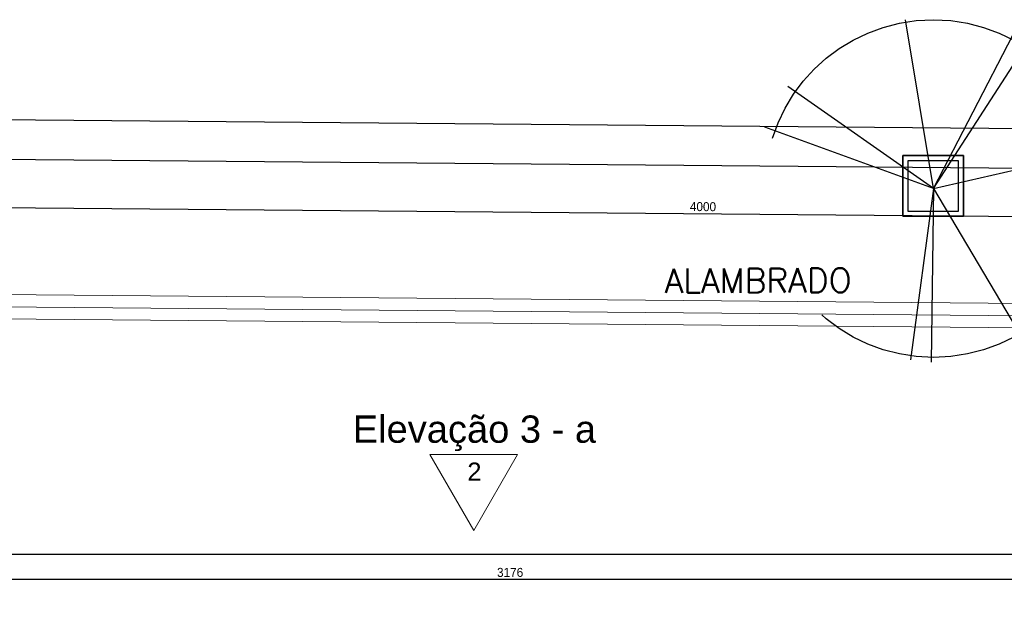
# Model space of a CAD drawing. Header units: millimetres. Extents: x -35 to 343, y 0 to 93.
# Tile 91 of 128: x 211.65 to 222.58, y 82 to 88.55. Entities that reach past the tile are written whole.
import ezdxf

# ---------------------------------------------------------------- set-up
doc = ezdxf.new("R2010")
doc.units = ezdxf.units.MM
doc.linetypes.add('TRACEJADO_P', pattern=[0.1875, 0.125, -0.0625])
for name, color, linetype in [('A-MOBILIARIO', 1, 'Continuous'), ('A-PAREDE', 5, 'Continuous'), ('A-PISOS-NIVEL', 1, 'Continuous'), ('A-TEXTO', 3, 'Continuous'), ('arvore', 74, 'Continuous'), ('MEIOFIO', 2, 'Continuous')]:
    doc.layers.add(name, color=color, linetype=linetype)
doc.layers.add('ARQ - COTA_NÍVEL', color=2, linetype='Continuous', lineweight=5)
doc.layers.add('MURO', color=2, linetype='Continuous', lineweight=0)
doc.styles.add('Arial_1', font='arial.ttf', dxfattribs={"height": 0.225})
doc.styles.add('Arial_2', font='arial.ttf', dxfattribs={"height": 0.15})
doc.styles.add('GULIM', font='Gulim.ttf')
doc.styles.add('R80', font='SIMPLEX.SHX', dxfattribs={"height": 0.2})
doc.linetypes.add('FENCELINE2', pattern='A,6.35,-2.54,[132,ltypeshp.shx,S=2.54,R=0,X=-2.54,Y=0],-2.54,25.4', length=36.83)
doc.dimstyles.new('GULIM-100', dxfattribs={"dimtxt": 0.1, "dimasz": 0.05, "dimexe": 0.2, "dimexo": 0, "dimgap": 0.025, "dimtad": 1, "dimdec": 0, "dimlfac": 100, "dimzin": 12, "dimdsep": 46, "dimtxsty": 'GULIM', "dimblk": 'OPEN30', "dimcen": 0, "dimclrd": 152, "dimclre": 152, "dimclrt": 152, "dimaunit": 1, "dimadec": 0, "dimazin": 0, "dimtfac": 1.875, "dimtdec": 0, "dimtmove": 2, "dimatfit": 3, "dimldrblk": 'OPEN30', "dimfxl": 0, "dimtolj": 1, "dimtzin": 12, "dimlwd": -1, "dimarcsym": 0})

# ---------------------------------------------------------------- blocks, each defined once
blk = doc.blocks.new('_Open30')
at = {"color": 0, "linetype": 'ByBlock', "lineweight": -2}
for p, q in [((-1, 0.27), (0, 0)), ((0, 0), (-1, -0.27)), ((0, 0), (-1, 0))]:
    blk.add_line(p, q, dxfattribs=at)
blk = doc.blocks.new('*D283')
at = {"color": 152, "lineweight": -2, "transparency": 16777216}
for p, q in [((199.223, 85.604), (199.238, 87.309)), ((333.914, 84.427), (333.929, 86.132))]:
    blk.add_line(p, q, dxfattribs=at)
at = {"color": 152, "transparency": 16777216}
blk.add_line((199.286, 87.109), (333.878, 85.932), dxfattribs=at)
at = {"layer": 'DEFPOINTS', "color": 0, "transparency": 16777216}
for p in [(333.928, 85.932), (199.223, 85.604), (333.914, 84.427)]:
    blk.add_point(p, dxfattribs=at)
at = {"color": 152, "transparency": 16777216, "xscale": 0.05, "yscale": 0.05, "zscale": 0.05}
for p, rotation in [((199.236, 87.109), 179.4993539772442), ((333.928, 85.932), 359.4993539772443)]:
    blk.add_blockref('_Open30', p, dxfattribs=dict(at, rotation=rotation))
at = {"color": 152, "transparency": 16777216, "insert": (266.582, 86.597), "char_height": 0.1, "attachment_point": 5, "rotation": 359.4994, "style": 'GULIM'}
blk.add_mtext('\\A1;10000', dxfattribs=at)
blk = doc.blocks.new('Elevação - Nome da Vista e Número do Detalhe 01-790552-NÍVEL 1')
at = {"layer": 'ARQ - COTA_NÍVEL'}
for p, q in [((0.00008, 0.00748), (-0.00474, -0.00088)), ((0.00491, -0.00088), (0.00008, 0.00748)), ((-0.00474, -0.00088), (0.00491, -0.00088))]:
    blk.add_line(p, q, dxfattribs=at)
blk = doc.blocks.new('*D485')
at = {"layer": 'A-PAREDE', "color": 152, "lineweight": -2, "transparency": 16777216}
for p, q in [((201.214, 81.265), (201.214, 82.537)), ((232.975, 81.265), (232.975, 82.537))]:
    blk.add_line(p, q, dxfattribs=at)
at = {"layer": 'A-PAREDE', "color": 152, "transparency": 16777216}
blk.add_line((201.264, 82.337), (232.925, 82.337), dxfattribs=at)
at = {"layer": 'DEFPOINTS', "color": 0, "transparency": 16777216}
for p in [(232.975, 82.337), (201.214, 81.265), (232.975, 81.265)]:
    blk.add_point(p, dxfattribs=at)
at = {"layer": 'A-PAREDE', "color": 152, "transparency": 16777216, "xscale": 0.05, "yscale": 0.05, "zscale": 0.05, "rotation": 180}
blk.add_blockref('_Open30', (201.214, 82.337), dxfattribs=at)
at = {"layer": 'A-PAREDE', "color": 152, "transparency": 16777216, "xscale": 0.05, "yscale": 0.05, "zscale": 0.05}
blk.add_blockref('_Open30', (232.975, 82.337), dxfattribs=at)
at = {"layer": 'A-PAREDE', "color": 152, "transparency": 16777216, "insert": (217.094, 82.413), "char_height": 0.1, "attachment_point": 5, "style": 'GULIM'}
blk.add_mtext('\\A1;3176', dxfattribs=at)
blk = doc.blocks.new('*D338')
at = {"color": 152, "lineweight": -2, "transparency": 16777216}
for p, q in [((199.227, 85.604), (199.237, 86.772)), ((239.23, 85.254), (239.24, 86.422))]:
    blk.add_line(p, q, dxfattribs=at)
at = {"color": 152, "transparency": 16777216}
blk.add_line((199.285, 86.572), (239.188, 86.223), dxfattribs=at)
at = {"layer": 'DEFPOINTS', "color": 0, "transparency": 16777216}
for p in [(239.238, 86.222), (199.227, 85.604), (239.23, 85.254)]:
    blk.add_point(p, dxfattribs=at)
at = {"color": 152, "transparency": 16777216, "xscale": 0.05, "yscale": 0.05, "zscale": 0.05}
for p, rotation in [((199.235, 86.572), 179.499353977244), ((239.238, 86.222), 359.499353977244)]:
    blk.add_blockref('_Open30', p, dxfattribs=dict(at, rotation=rotation))
at = {"color": 152, "transparency": 16777216, "insert": (219.237, 86.474), "char_height": 0.1, "attachment_point": 5, "rotation": 359.4994, "style": 'GULIM'}
blk.add_mtext('\\A1;4000', dxfattribs=at)
blk = doc.blocks.new('A$C49980CD7')
at = {"layer": 'arvore', "linetype": 'TRACEJADO_P', "ltscale": 35}
for q in [(1.589, 3.865), (2.802, 3.692), (3.004, 3.663), (0.261, 3.115), (0.001, 2.654), (3.783, 2.394), (1.647, 0.029), (1.878, 0), (2.917, 0.26)]:
    blk.add_line((1.906, 1.961), q, dxfattribs=at)
blk.add_circle((1.906, 1.961), 1.906, dxfattribs=at)

msp = doc.modelspace()

# ---------------------------------------------------------------- linework, layer by layer
at = {"layer": 'A-MOBILIARIO', "color": 251, "linetype": 'Continuous', "flags": 128}
for points in [[(221.45813, 87.04071), (222.13121, 87.04071), (222.13121, 86.36764), (221.45813, 86.36764)], [(221.45813, 87.04071), (221.45813, 86.36764), (222.13121, 86.36764), (222.13121, 87.04071)], [(221.51422, 86.42373), (222.07512, 86.42373), (222.07512, 86.98462), (221.51422, 86.98462)]]:
    msp.add_lwpolyline(points, close=True, dxfattribs=at)
at = {"layer": 'A-PISOS-NIVEL', "color": 252}
msp.add_line((233.78209, 82.61097), (200.40591, 82.61097), dxfattribs=at)
at = {"layer": 'MEIOFIO'}
msp.add_line((190.5328, 87.62588), (343.26479, 86.29128), dxfattribs=at)
at = {"layer": 'MURO', "color": 2, "linetype": 'ByBlock'}
for p, q in [((238.89682, 85.25729), (199.4826, 85.60169)), ((239.09015, 84.98636), (199.48025, 85.33247))]:
    msp.add_line(p, q, dxfattribs=at)
at = {"layer": 'MURO', "color": 1, "linetype": 'FENCELINE2', "ltscale": 0.01}
msp.add_line((238.99349, 85.12182), (199.48143, 85.46708), dxfattribs=at)

# ---------------------------------------------------------------- block references
at = {"linetype": 'Continuous', "xscale": 0.9832559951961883, "yscale": 0.9832559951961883, "zscale": 0.9832559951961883}
msp.add_blockref('A$C49980CD7', (219.92408, 84.74691), dxfattribs=at)
at = {"layer": 'ARQ - COTA_NÍVEL', "xscale": 100.9353938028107, "yscale": 100.9353938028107, "zscale": 100.9353938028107, "rotation": 180}
msp.add_blockref('Elevação - Nome da Vista e Número do Detalhe 01-790552-NÍVEL 1', (216.69839, 83.6339), dxfattribs=at)

# ---------------------------------------------------------------- texts
at = {"layer": 'A-TEXTO', "color": 2, "style": 'R80'}
msp.add_text('ALAMBRADO', height=0.269231, rotation=0.1795, dxfattribs=at).set_placement((218.81178, 85.51631))
at = {"layer": 'ARQ - COTA_NÍVEL', "attachment_point": 2, "line_spacing_factor": 0.941778}
for s, insert, char_height, width, style in [('Elevação 3 - a', (216.69735, 84.15595), 0.3028062, 3.2362212, 'Arial_1'), ('2', (216.69735, 83.63326), 0.20187, 0.1878282, 'Arial_2')]:
    msp.add_mtext(s, dxfattribs=dict(at, insert=insert, char_height=char_height, width=width, style=style))

# ---------------------------------------------------------------- dimensions: what is measured, and where the dimension line sits
dim = msp.add_aligned_dim(p1=(199.22263, 85.60397), p2=(333.91442, 84.42701), distance=1.50509, text='10000', dimstyle='GULIM-100')
dim.commit()
dim.dimension.update_dxf_attribs({"geometry": '*D283', "text_midpoint": (266.58235, 86.59691)})
dim = msp.add_aligned_dim(p1=(199.22691, 85.60393), p2=(239.22965, 85.25438), distance=0.9681, dimstyle='GULIM-100')
dim.commit()
dim.dimension.update_dxf_attribs({"geometry": '*D338', "text_midpoint": (219.2374, 86.47355)})
at = {"layer": 'A-PAREDE', "color": 252}
dim = msp.add_linear_dim(base=(232.9746, 82.33662), p1=(201.2136, 81.26482), p2=(232.9746, 81.26482), dimstyle='GULIM-100', dxfattribs=at)
dim.commit()
dim.dimension.update_dxf_attribs({"geometry": '*D485', "text_midpoint": (217.0941, 82.41302)})

doc.saveas('drawing.dxf')
